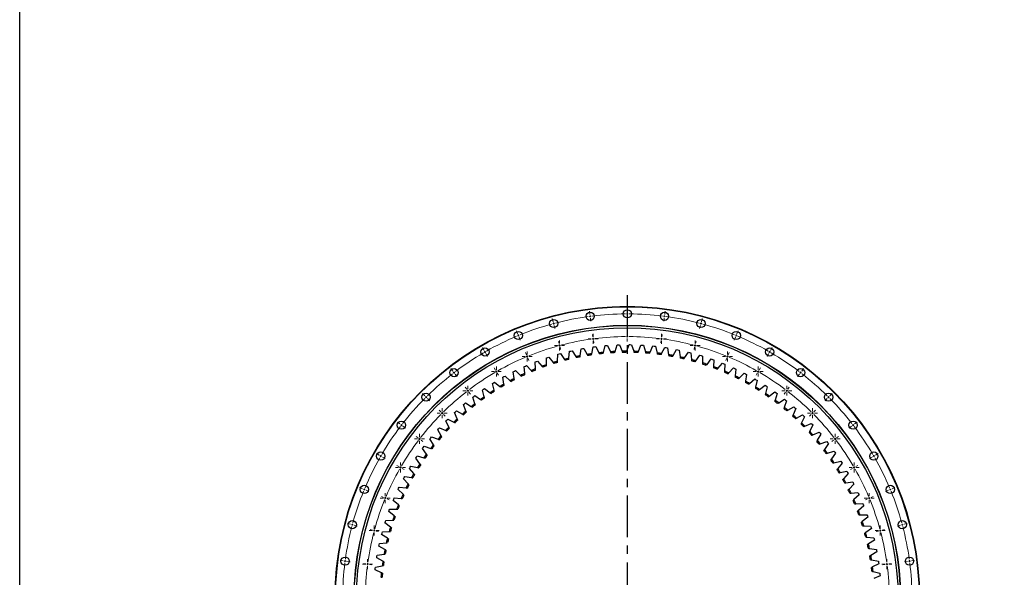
# Model space of a CAD drawing. Header units: millimetres. Extents: x 544 to 8161, y 2697 to 8573.
# Tile 4 of 16: x 544 to 3164, y 4150 to 5635. Entities that reach past the tile are written whole.
import ezdxf

# ---------------------------------------------------------------- set-up
doc = ezdxf.new("R2010")
doc.units = ezdxf.units.MM
doc.header["$LTSCALE"] = 50
doc.linetypes.add('CENTER', pattern=[10.16, 6.35, -1.27, 1.27, -1.27])

# ---------------------------------------------------------------- blocks, each defined once
blk = doc.blocks.new('SW_CENTERMARKSYMBOL_54')
at = {"color": 0, "linetype": 'Continuous', "lineweight": 18}
for p, q in [((-5, 0), (-13.25, 0)), ((0, 0), (-2.5, 0)), ((0, 5), (0, 13.25)), ((0, 0), (0, 2.5)), ((0, 0), (0, -2.5)), ((0, 0), (2.5, 0)), ((5, 0), (13.25, 0)), ((0, -5), (0, -13.25))]:
    blk.add_line(p, q, dxfattribs=at)
blk = doc.blocks.new('SW_CENTERMARKSYMBOL_55')
at = {"color": 0, "linetype": 'Continuous', "lineweight": 18}
for p, q in [((-5, 0), (-13.25, 0)), ((0, 0), (-2.5, 0)), ((0, 5), (0, 13.25)), ((0, 0), (0, 2.5)), ((0, 0), (0, -2.5)), ((0, 0), (2.5, 0)), ((5, 0), (13.25, 0)), ((0, -5), (0, -13.25))]:
    blk.add_line(p, q, dxfattribs=at)
blk = doc.blocks.new('SW_CENTERMARKSYMBOL_56')
at = {"color": 0, "linetype": 'Continuous', "lineweight": 18}
for p, q in [((-5, 0), (-13.25, 0)), ((0, 0), (-2.5, 0)), ((0, 5), (0, 13.25)), ((0, 0), (0, 2.5)), ((0, 0), (0, -2.5)), ((0, 0), (2.5, 0)), ((5, 0), (13.25, 0)), ((0, -5), (0, -13.25))]:
    blk.add_line(p, q, dxfattribs=at)
blk = doc.blocks.new('SW_CENTERMARKSYMBOL_57')
at = {"color": 0, "linetype": 'Continuous', "lineweight": 18}
for p, q in [((-5, 0), (-13.25, 0)), ((0, 0), (-2.5, 0)), ((0, 5), (0, 13.25)), ((0, 0), (0, 2.5)), ((0, 0), (0, -2.5)), ((0, 0), (2.5, 0)), ((5, 0), (13.25, 0)), ((0, -5), (0, -13.25))]:
    blk.add_line(p, q, dxfattribs=at)
blk = doc.blocks.new('SW_CENTERMARKSYMBOL_58')
at = {"color": 0, "linetype": 'Continuous', "lineweight": 18}
for p, q in [((-5, 0), (-13.25, 0)), ((0, 0), (-2.5, 0)), ((0, 5), (0, 13.25)), ((0, 0), (0, 2.5)), ((0, 0), (0, -2.5)), ((0, 0), (2.5, 0)), ((5, 0), (13.25, 0)), ((0, -5), (0, -13.25))]:
    blk.add_line(p, q, dxfattribs=at)
blk = doc.blocks.new('SW_CENTERMARKSYMBOL_59')
at = {"color": 0, "linetype": 'Continuous', "lineweight": 18}
for p, q in [((-5, 0), (-13.25, 0)), ((0, 0), (-2.5, 0)), ((0, 5), (0, 13.25)), ((0, 0), (0, 2.5)), ((0, 0), (0, -2.5)), ((0, 0), (2.5, 0)), ((5, 0), (13.25, 0)), ((0, -5), (0, -13.25))]:
    blk.add_line(p, q, dxfattribs=at)
blk = doc.blocks.new('SW_CENTERMARKSYMBOL_60')
at = {"color": 0, "linetype": 'Continuous', "lineweight": 18}
for p, q in [((-5, 0), (-13.25, 0)), ((0, 0), (-2.5, 0)), ((0, 5), (0, 13.25)), ((0, 0), (0, 2.5)), ((0, 0), (0, -2.5)), ((0, 0), (2.5, 0)), ((5, 0), (13.25, 0)), ((0, -5), (0, -13.25))]:
    blk.add_line(p, q, dxfattribs=at)
blk = doc.blocks.new('SW_CENTERMARKSYMBOL_61')
at = {"color": 0, "linetype": 'Continuous', "lineweight": 18}
for p, q in [((-5, 0), (-13.25, 0)), ((0, 0), (-2.5, 0)), ((0, 5), (0, 13.25)), ((0, 0), (0, 2.5)), ((0, 0), (0, -2.5)), ((0, 0), (2.5, 0)), ((5, 0), (13.25, 0)), ((0, -5), (0, -13.25))]:
    blk.add_line(p, q, dxfattribs=at)
blk = doc.blocks.new('SW_CENTERMARKSYMBOL_62')
at = {"color": 0, "linetype": 'Continuous', "lineweight": 18}
for p, q in [((-5, 0), (-13.25, 0)), ((0, 0), (-2.5, 0)), ((0, 5), (0, 13.25)), ((0, 0), (0, 2.5)), ((0, 0), (0, -2.5)), ((0, 0), (2.5, 0)), ((5, 0), (13.25, 0)), ((0, -5), (0, -13.25))]:
    blk.add_line(p, q, dxfattribs=at)
blk = doc.blocks.new('SW_CENTERMARKSYMBOL_63')
at = {"color": 0, "linetype": 'Continuous', "lineweight": 18}
for p, q in [((-5, 0), (-13.25, 0)), ((0, 0), (-2.5, 0)), ((0, 5), (0, 13.25)), ((0, 0), (0, 2.5)), ((0, 0), (0, -2.5)), ((0, 0), (2.5, 0)), ((5, 0), (13.25, 0)), ((0, -5), (0, -13.25))]:
    blk.add_line(p, q, dxfattribs=at)
blk = doc.blocks.new('SW_CENTERMARKSYMBOL_64')
at = {"color": 0, "linetype": 'Continuous', "lineweight": 18}
for p, q in [((-5, 0), (-13.25, 0)), ((0, 0), (-2.5, 0)), ((0, 5), (0, 13.25)), ((0, 0), (0, 2.5)), ((0, 0), (0, -2.5)), ((0, 0), (2.5, 0)), ((5, 0), (13.25, 0)), ((0, -5), (0, -13.25))]:
    blk.add_line(p, q, dxfattribs=at)
blk = doc.blocks.new('SW_CENTERMARKSYMBOL_65')
at = {"color": 0, "linetype": 'Continuous', "lineweight": 18}
for p, q in [((-5, 0), (-13.25, 0)), ((0, 0), (-2.5, 0)), ((0, 5), (0, 13.25)), ((0, 0), (0, 2.5)), ((0, 0), (0, -2.5)), ((0, 0), (2.5, 0)), ((5, 0), (13.25, 0)), ((0, -5), (0, -13.25))]:
    blk.add_line(p, q, dxfattribs=at)
blk = doc.blocks.new('SW_CENTERMARKSYMBOL_66')
at = {"color": 0, "linetype": 'Continuous', "lineweight": 18}
for p, q in [((-5, 0), (-13.25, 0)), ((0, 0), (-2.5, 0)), ((0, 5), (0, 13.25)), ((0, 0), (0, 2.5)), ((0, 0), (0, -2.5)), ((0, 0), (2.5, 0)), ((5, 0), (13.25, 0)), ((0, -5), (0, -13.25))]:
    blk.add_line(p, q, dxfattribs=at)
blk = doc.blocks.new('SW_CENTERMARKSYMBOL_67')
at = {"color": 0, "linetype": 'Continuous', "lineweight": 18}
for p, q in [((-5, 0), (-13.25, 0)), ((0, 0), (-2.5, 0)), ((0, 5), (0, 13.25)), ((0, 0), (0, 2.5)), ((0, 0), (0, -2.5)), ((0, 0), (2.5, 0)), ((5, 0), (13.25, 0)), ((0, -5), (0, -13.25))]:
    blk.add_line(p, q, dxfattribs=at)
blk = doc.blocks.new('SW_CENTERMARKSYMBOL_68')
at = {"color": 0, "linetype": 'Continuous', "lineweight": 18}
for p, q in [((-5, 0), (-13.25, 0)), ((0, 0), (-2.5, 0)), ((0, 5), (0, 13.25)), ((0, 0), (0, 2.5)), ((0, 0), (0, -2.5)), ((0, 0), (2.5, 0)), ((5, 0), (13.25, 0)), ((0, -5), (0, -13.25))]:
    blk.add_line(p, q, dxfattribs=at)
blk = doc.blocks.new('SW_CENTERMARKSYMBOL_69')
at = {"color": 0, "linetype": 'Continuous', "lineweight": 18}
for p, q in [((-5, 0), (-13.25, 0)), ((0, 0), (-2.5, 0)), ((0, 5), (0, 13.25)), ((0, 0), (0, 2.5)), ((0, 0), (0, -2.5)), ((0, 0), (2.5, 0)), ((5, 0), (13.25, 0)), ((0, -5), (0, -13.25))]:
    blk.add_line(p, q, dxfattribs=at)
blk = doc.blocks.new('SW_CENTERMARKSYMBOL_70')
at = {"color": 0, "linetype": 'Continuous', "lineweight": 18}
for p, q in [((-5, 0), (-13.25, 0)), ((0, 0), (-2.5, 0)), ((0, 5), (0, 13.25)), ((0, 0), (0, 2.5)), ((0, 0), (0, -2.5)), ((0, 0), (2.5, 0)), ((5, 0), (13.25, 0)), ((0, -5), (0, -13.25))]:
    blk.add_line(p, q, dxfattribs=at)
blk = doc.blocks.new('SW_CENTERMARKSYMBOL_75')
at = {"color": 0, "linetype": 'Continuous', "lineweight": 18}
for p, q in [((-5, 0), (-13.25, 0)), ((0, 0), (-2.5, 0)), ((0, 5), (0, 13.25)), ((0, 0), (0, 2.5)), ((0, 0), (0, -2.5)), ((0, 0), (2.5, 0)), ((5, 0), (13.25, 0)), ((0, -5), (0, -13.25))]:
    blk.add_line(p, q, dxfattribs=at)
blk = doc.blocks.new('SW_CENTERMARKSYMBOL_76')
at = {"color": 0, "linetype": 'Continuous', "lineweight": 18}
for p, q in [((-5, 0), (-13.25, 0)), ((0, 0), (-2.5, 0)), ((0, 5), (0, 13.25)), ((0, 0), (0, 2.5)), ((0, 0), (0, -2.5)), ((0, 0), (2.5, 0)), ((5, 0), (13.25, 0)), ((0, -5), (0, -13.25))]:
    blk.add_line(p, q, dxfattribs=at)
blk = doc.blocks.new('SW_CENTERMARKSYMBOL_77')
at = {"color": 0, "linetype": 'Continuous', "lineweight": 18}
for p, q in [((-5, 0), (-13.25, 0)), ((0, 0), (-2.5, 0)), ((0, 5), (0, 13.25)), ((0, 0), (0, 2.5)), ((0, 0), (0, -2.5)), ((0, 0), (2.5, 0)), ((5, 0), (13.25, 0)), ((0, -5), (0, -13.25))]:
    blk.add_line(p, q, dxfattribs=at)
blk = doc.blocks.new('SW_CENTERMARKSYMBOL_78')
at = {"color": 0, "linetype": 'Continuous', "lineweight": 18}
for p, q in [((-5, 0), (-13.25, 0)), ((0, 0), (-2.5, 0)), ((0, 5), (0, 13.25)), ((0, 0), (0, 2.5)), ((0, 0), (0, -2.5)), ((0, 0), (2.5, 0)), ((5, 0), (13.25, 0)), ((0, -5), (0, -13.25))]:
    blk.add_line(p, q, dxfattribs=at)
blk = doc.blocks.new('SW_CENTERMARKSYMBOL_79')
at = {"color": 0, "linetype": 'Continuous', "lineweight": 18}
for p, q in [((-5, 0), (-13.25, 0)), ((0, 0), (-2.5, 0)), ((0, 5), (0, 13.25)), ((0, 0), (0, 2.5)), ((0, 0), (0, -2.5)), ((0, 0), (2.5, 0)), ((5, 0), (13.25, 0)), ((0, -5), (0, -13.25))]:
    blk.add_line(p, q, dxfattribs=at)
blk = doc.blocks.new('SW_CENTERMARKSYMBOL_80')
at = {"color": 0, "linetype": 'Continuous', "lineweight": 18}
for p, q in [((-5, 0), (-13.25, 0)), ((0, 0), (-2.5, 0)), ((0, 5), (0, 13.25)), ((0, 0), (0, 2.5)), ((0, 0), (0, -2.5)), ((0, 0), (2.5, 0)), ((5, 0), (13.25, 0)), ((0, -5), (0, -13.25))]:
    blk.add_line(p, q, dxfattribs=at)

msp = doc.modelspace()

# ---------------------------------------------------------------- linework, layer by layer
at = {"linetype": 'CENTER', "ltscale": 0.35}
msp.add_line((2160.8, 4901.1), (2160.8, 3287), dxfattribs=at)
at = {"color": 0, "linetype": 'Continuous', "lineweight": 18}
for p, q in [((2061.3, 4850.1), (2060.1, 4858.5)), ((2061.9, 4845.1), (2061.6, 4847.6)), ((2160.8, 4856.6), (2160.8, 4865.1)), ((2160.8, 4851.6), (2160.8, 4854.1)), ((2160.8, 4851.6), (2160.8, 4849.1)), ((2259.7, 4845.1), (2260, 4847.6)), ((2260.3, 4850.1), (2261.4, 4858.5)), ((1963.4, 4830.6), (1961.2, 4838.8)), ((1964.7, 4825.8), (1964.1, 4828.2)), ((1964.7, 4825.8), (1965.4, 4823.4)), ((2061.9, 4845.1), (2062.2, 4842.6)), ((2062.6, 4840.1), (2063.7, 4831.7)), ((2160.8, 4846.6), (2160.8, 4838.1)), ((2259, 4840.1), (2257.9, 4831.7)), ((2259.7, 4845.1), (2259.3, 4842.6)), ((2356.8, 4825.8), (2356.2, 4823.4)), ((2356.8, 4825.8), (2357.5, 4828.2)), ((2358.1, 4830.6), (2360.3, 4838.8)), ((1869, 4798.5), (1865.7, 4806.4)), ((1870.9, 4793.9), (1869.9, 4796.2)), ((1966, 4820.9), (1968.2, 4812.7)), ((2069.2, 4790.1), (2068.3, 4796.3)), ((2160.8, 4796.1), (2160.8, 4802.3)), ((2252.4, 4790.1), (2253.2, 4796.3)), ((2355.5, 4820.9), (2353.3, 4812.7)), ((2450.7, 4793.9), (2451.6, 4796.2)), ((2452.6, 4798.5), (2455.8, 4806.4)), ((1870.9, 4793.9), (1871.9, 4791.6)), ((1872.8, 4789.3), (1876.1, 4781.4)), ((1979.1, 4772.2), (1977.5, 4778.2)), ((1980.4, 4767.3), (1979.7, 4769.7)), ((2069.8, 4785.1), (2069.5, 4787.6)), ((2069.8, 4785.1), (2070.1, 4782.6)), ((2070.5, 4780.2), (2071.3, 4774)), ((2160.8, 4791.1), (2160.8, 4793.6)), ((2160.8, 4791.1), (2160.8, 4788.6)), ((2160.8, 4786.1), (2160.8, 4779.8)), ((2251.1, 4780.2), (2250.3, 4774)), ((2251.8, 4785.1), (2251.4, 4782.6)), ((2251.8, 4785.1), (2252.1, 4787.6)), ((2341.2, 4767.3), (2341.8, 4769.7)), ((2342.5, 4772.2), (2344.1, 4778.2)), ((2448.7, 4789.3), (2445.5, 4781.4)), ((2450.7, 4793.9), (2449.7, 4791.6)), ((1779.5, 4754.4), (1775.3, 4761.8)), ((1782, 4750.1), (1780.8, 4752.3)), ((1782, 4750.1), (1783.3, 4747.9)), ((1784.5, 4745.8), (1788.8, 4738.4)), ((1892.1, 4742.6), (1889.7, 4748.4)), ((1980.4, 4767.3), (1981, 4764.9)), ((1981.7, 4762.5), (1983.3, 4756.5)), ((2339.9, 4762.5), (2338.3, 4756.5)), ((2341.2, 4767.3), (2340.5, 4764.9)), ((2429.4, 4742.6), (2431.8, 4748.4)), ((2537, 4745.8), (2532.8, 4738.4)), ((2539.5, 4750.1), (2538.3, 4747.9)), ((2539.5, 4750.1), (2540.8, 4752.3)), ((2542, 4754.4), (2546.3, 4761.8)), ((1894, 4738), (1893.1, 4740.3)), ((1894, 4738), (1895, 4735.7)), ((1896, 4733.4), (1898.4, 4727.6)), ((2425.6, 4733.4), (2423.2, 4727.6)), ((2427.5, 4738), (2426.6, 4735.7)), ((2427.5, 4738), (2428.5, 4740.3)), ((1696.6, 4699), (1691.4, 4705.8)), ((1699.6, 4695), (1698.1, 4697)), ((1699.6, 4695), (1701.2, 4693.1)), ((1702.7, 4691.1), (1707.9, 4684.3)), ((1809.8, 4702), (1806.7, 4707.4)), ((1812.3, 4697.7), (1811, 4699.9)), ((1812.3, 4697.7), (1813.5, 4695.5)), ((1814.8, 4693.4), (1817.9, 4688)), ((2506.8, 4693.4), (2503.7, 4688)), ((2509.3, 4697.7), (2508, 4695.5)), ((2509.3, 4697.7), (2510.5, 4699.9)), ((2511.8, 4702), (2514.9, 4707.4)), ((2618.9, 4691.1), (2613.7, 4684.3)), ((2621.9, 4695), (2620.4, 4693.1)), ((2621.9, 4695), (2623.4, 4697)), ((2625, 4699), (2630.1, 4705.8)), ((1621.6, 4633.2), (1615.6, 4639.3)), ((1733.4, 4651), (1729.6, 4656)), ((1736.5, 4647), (1735, 4649)), ((1736.5, 4647), (1738, 4645.1)), ((1739.5, 4643.1), (1743.3, 4638.1)), ((2582, 4643.1), (2578.2, 4638.1)), ((2585.1, 4647), (2583.6, 4645.1)), ((2585.1, 4647), (2586.6, 4649)), ((2588.1, 4651), (2591.9, 4656)), ((2699.9, 4633.2), (2706, 4639.3)), ((1625.1, 4629.7), (1623.4, 4631.5)), ((1625.1, 4629.7), (1626.9, 4627.9)), ((1628.7, 4626.2), (1634.7, 4620.2)), ((2692.9, 4626.2), (2686.9, 4620.2)), ((2696.4, 4629.7), (2694.6, 4627.9)), ((2696.4, 4629.7), (2698.2, 4631.5)), ((1664.4, 4590.5), (1660, 4594.9)), ((1667.9, 4586.9), (1666.2, 4588.7)), ((1667.9, 4586.9), (1669.7, 4585.2)), ((2653.6, 4586.9), (2651.9, 4585.2)), ((2653.6, 4586.9), (2655.4, 4588.7)), ((2657.2, 4590.5), (2661.6, 4594.9)), ((1555.8, 4558.3), (1549.1, 4563.4)), ((1671.5, 4583.4), (1675.9, 4579)), ((2650.1, 4583.4), (2645.7, 4579)), ((2765.7, 4558.3), (2772.5, 4563.4)), ((1559.8, 4555.2), (1557.8, 4556.7)), ((1559.8, 4555.2), (1561.8, 4553.7)), ((1563.8, 4552.2), (1570.5, 4547)), ((2757.8, 4552.2), (2751, 4547)), ((2761.7, 4555.2), (2759.8, 4553.7)), ((2761.7, 4555.2), (2763.7, 4556.7)), ((1603.8, 4521.4), (1598.9, 4525.2)), ((1607.8, 4518.4), (1605.8, 4519.9)), ((1607.8, 4518.4), (1609.8, 4516.9)), ((1611.8, 4515.3), (1616.7, 4511.5)), ((2709.8, 4515.3), (2704.8, 4511.5)), ((2713.7, 4518.4), (2711.8, 4516.9)), ((2713.7, 4518.4), (2715.7, 4519.9)), ((2717.7, 4521.4), (2722.7, 4525.2)), ((1500.4, 4475.3), (1493.1, 4479.6)), ((1504.8, 4472.8), (1502.6, 4474.1)), ((1504.8, 4472.8), (1506.9, 4471.6)), ((1509.1, 4470.3), (1516.5, 4466.1)), ((2812.5, 4470.3), (2805.1, 4466.1)), ((2816.8, 4472.8), (2814.6, 4471.6)), ((2816.8, 4472.8), (2819, 4474.1)), ((2821.1, 4475.3), (2828.5, 4479.6)), ((1552.8, 4445.1), (1547.4, 4448.2)), ((1557.2, 4442.6), (1555, 4443.8)), ((1557.2, 4442.6), (1559.3, 4441.3)), ((1561.5, 4440.1), (1566.9, 4437)), ((2760.1, 4440.1), (2754.7, 4437)), ((2764.4, 4442.6), (2762.2, 4441.3)), ((2764.4, 4442.6), (2766.6, 4443.8)), ((2768.7, 4445.1), (2774.1, 4448.2)), ((1456.3, 4385.9), (1448.5, 4389.1)), ((1460.9, 4384), (1458.6, 4384.9)), ((1460.9, 4384), (1463.3, 4383)), ((1465.6, 4382), (1473.4, 4378.8)), ((2856, 4382), (2848.1, 4378.8)), ((2860.6, 4384), (2858.3, 4383)), ((2860.6, 4384), (2862.9, 4384.9)), ((2865.2, 4385.9), (2873.1, 4389.1)), ((1512.2, 4362.7), (1506.4, 4365.1)), ((1516.8, 4360.8), (1514.5, 4361.8)), ((1516.8, 4360.8), (1519.1, 4359.9)), ((1521.5, 4358.9), (1527.2, 4356.5)), ((2800.1, 4358.9), (2794.3, 4356.5)), ((2804.7, 4360.8), (2802.4, 4359.9)), ((2804.7, 4360.8), (2807, 4361.8)), ((2809.3, 4362.7), (2815.1, 4365.1)), ((1424.3, 4291.4), (1416.1, 4293.6)), ((1429.1, 4290.1), (1426.7, 4290.8)), ((1429.1, 4290.1), (1431.5, 4289.5)), ((1433.9, 4288.8), (1442.1, 4286.6)), ((1482.7, 4275.8), (1476.7, 4277.4)), ((1487.5, 4274.5), (1485.1, 4275.1)), ((1487.5, 4274.5), (1489.9, 4273.8)), ((1492.4, 4273.2), (1498.4, 4271.6)), ((2829.2, 4273.2), (2823.2, 4271.6)), ((2834, 4274.5), (2831.6, 4273.8)), ((2834, 4274.5), (2836.4, 4275.1)), ((2838.9, 4275.8), (2844.9, 4277.4)), ((2887.6, 4288.8), (2879.4, 4286.6)), ((2892.5, 4290.1), (2890.1, 4289.5)), ((2892.5, 4290.1), (2894.9, 4290.8)), ((2897.3, 4291.4), (2905.5, 4293.6)), ((1404.8, 4193.6), (1396.4, 4194.7)), ((1409.8, 4193), (1407.3, 4193.3)), ((1409.8, 4193), (1412.2, 4192.6)), ((1414.7, 4192.3), (1423.1, 4191.2)), ((2906.8, 4192.3), (2898.4, 4191.2)), ((2911.8, 4193), (2909.3, 4192.6)), ((2911.8, 4193), (2914.3, 4193.3)), ((2916.8, 4193.6), (2925.2, 4194.7)), ((1464.8, 4185.7), (1458.6, 4186.5)), ((1469.7, 4185.1), (1467.3, 4185.4)), ((1469.7, 4185.1), (1472.2, 4184.7)), ((1474.7, 4184.4), (1480.9, 4183.6)), ((2846.9, 4184.4), (2840.7, 4183.6)), ((2851.8, 4185.1), (2849.3, 4184.7)), ((2851.8, 4185.1), (2854.3, 4185.4)), ((2856.8, 4185.7), (2863, 4186.5))]:
    msp.add_line(p, q, dxfattribs=at)
at = {"lineweight": 25}
for p, q in [((2128.1, 4751.3), (2133.4, 4768.9)), ((2133.4, 4768.9), (2136.9, 4769.1)), ((2136.9, 4769.1), (2140.4, 4769.2)), ((2140.4, 4769.2), (2146.9, 4751.9)), ((2159.2, 4752.1), (2165.3, 4769.5)), ((2165.3, 4769.5), (2168.8, 4769.5)), ((2168.8, 4769.5), (2172.3, 4769.4)), ((2172.3, 4769.4), (2177.9, 4751.9)), ((1975.2, 4725.4), (1976.2, 4743.8)), ((1976.2, 4743.8), (1979.6, 4744.7)), ((1979.6, 4744.7), (1982.9, 4745.7)), ((1982.9, 4745.7), (1993.3, 4730.4)), ((2005.2, 4733.4), (2007.1, 4751.8)), ((2007.1, 4751.8), (2010.5, 4752.6)), ((2010.5, 4752.6), (2013.9, 4753.3)), ((2013.9, 4753.3), (2023.5, 4737.6)), ((2035.6, 4740.1), (2038.3, 4758.3)), ((2038.3, 4758.3), (2041.7, 4758.9)), ((2041.7, 4758.9), (2045.2, 4759.5)), ((2045.2, 4759.5), (2054.1, 4743.4)), ((2066.2, 4745.3), (2069.8, 4763.4)), ((2069.8, 4763.4), (2073.3, 4763.8)), ((2073.3, 4763.8), (2076.7, 4764.3)), ((2076.7, 4764.3), (2084.9, 4747.7)), ((2097.1, 4749), (2101.5, 4766.9)), ((2101.5, 4766.9), (2105, 4767.2)), ((2105, 4767.2), (2108.5, 4767.5)), ((2108.5, 4767.5), (2115.8, 4750.5)), ((2190.2, 4751.4), (2197.1, 4768.5)), ((2197.1, 4768.5), (2200.6, 4768.3)), ((2200.6, 4768.3), (2204.1, 4768.1)), ((2204.1, 4768.1), (2209, 4750.3)), ((2221.2, 4749.3), (2229, 4766.1)), ((2229, 4766.1), (2232.4, 4765.7)), ((2232.4, 4765.7), (2235.9, 4765.3)), ((2235.9, 4765.3), (2239.9, 4747.3)), ((2252.1, 4745.7), (2260.6, 4762.1)), ((2260.6, 4762.1), (2264.1, 4761.6)), ((2264.1, 4761.6), (2267.5, 4761)), ((2267.5, 4761), (2270.7, 4742.8)), ((2282.8, 4740.7), (2292.1, 4756.6)), ((2292.1, 4756.6), (2295.5, 4755.9)), ((2295.5, 4755.9), (2298.9, 4755.2)), ((2298.9, 4755.2), (2301.2, 4736.9)), ((2313.2, 4734.2), (2323.2, 4749.7)), ((2323.2, 4749.7), (2326.6, 4748.8)), ((2326.6, 4748.8), (2330, 4748)), ((2330, 4748), (2331.4, 4729.6)), ((1915.7, 4723.5), (1919, 4724.7)), ((1916.5, 4705), (1915.7, 4723.5)), ((1919, 4724.7), (1922.2, 4726)), ((1922.2, 4726), (1934, 4711.8)), ((1945.6, 4715.9), (1945.7, 4734.3)), ((1945.7, 4734.3), (1949, 4735.5)), ((1949, 4735.5), (1952.4, 4736.5)), ((1952.4, 4736.5), (1963.4, 4721.8)), ((2343.3, 4726.3), (2354, 4741.3)), ((2354, 4741.3), (2357.3, 4740.3)), ((2357.3, 4740.3), (2360.7, 4739.2)), ((2360.7, 4739.2), (2361.2, 4720.8)), ((2372.9, 4717), (2384.3, 4731.4)), ((2384.3, 4731.4), (2387.6, 4730.3)), ((2387.6, 4730.3), (2390.9, 4729.1)), ((2390.9, 4729.1), (2390.6, 4710.6)), ((2402.1, 4706.2), (2414.2, 4720.2)), ((2414.2, 4720.2), (2417.4, 4718.9)), ((2417.4, 4718.9), (2420.6, 4717.5)), ((2420.6, 4717.5), (2419.4, 4699.1)), ((1857.4, 4697.5), (1860.6, 4699.1)), ((1859.9, 4679.3), (1857.4, 4697.5)), ((1860.6, 4699.1), (1863.7, 4700.7)), ((1863.7, 4700.7), (1876.7, 4687.6)), ((1886.3, 4711.2), (1889.5, 4712.6)), ((1887.9, 4692.8), (1886.3, 4711.2)), ((1889.5, 4712.6), (1892.7, 4714)), ((1892.7, 4714), (1905.1, 4700.4)), ((2430.7, 4694.2), (2443.5, 4707.5)), ((2443.5, 4707.5), (2446.6, 4706)), ((2446.6, 4706), (2449.8, 4704.5)), ((2449.8, 4704.5), (2447.7, 4686.2)), ((2458.8, 4680.7), (2472.1, 4693.5)), ((2472.1, 4693.5), (2475.2, 4691.9)), ((2475.2, 4691.9), (2478.3, 4690.2)), ((2478.3, 4690.2), (2475.4, 4672)), ((1801.8, 4666.2), (1804.8, 4668.1)), ((1806.1, 4648.3), (1801.8, 4666.2)), ((1804.8, 4668.1), (1807.8, 4669.9)), ((1807.8, 4669.9), (1822, 4658.2)), ((1829.3, 4682.6), (1832.3, 4684.3)), ((1832.6, 4664.4), (1829.3, 4682.6)), ((1832.3, 4684.3), (1835.4, 4686)), ((1835.4, 4686), (1849, 4673.5)), ((2486.1, 4666), (2500.1, 4678.1)), ((2500.1, 4678.1), (2503.1, 4676.3)), ((2506.1, 4674.6), (2502.3, 4656.5)), ((2503.1, 4676.3), (2506.1, 4674.6)), ((1775.2, 4648.6), (1778.1, 4650.6)), ((1780.3, 4630.9), (1775.2, 4648.6)), ((1778.1, 4650.6), (1781, 4652.6)), ((1781, 4652.6), (1795.7, 4641.5)), ((2512.8, 4650), (2527.3, 4661.4)), ((2527.3, 4661.4), (2530.2, 4659.5)), ((2533.1, 4657.6), (2528.5, 4639.7)), ((2530.2, 4659.5), (2533.1, 4657.6)), ((2538.6, 4632.8), (2553.7, 4643.5)), ((2553.7, 4643.5), (2556.5, 4641.4)), ((2559.3, 4639.4), (2553.9, 4621.8)), ((2556.5, 4641.4), (2559.3, 4639.4)), ((1724.6, 4609.8), (1727.3, 4612.1)), ((1727.3, 4612.1), (1730, 4614.3)), ((1730, 4614.3), (1745.7, 4604.7)), ((1749.5, 4629.8), (1752.2, 4631.9)), ((1755.4, 4612.3), (1749.5, 4629.8)), ((1752.2, 4631.9), (1755, 4634.1)), ((1755, 4634.1), (1770.3, 4623.7)), ((2563.7, 4614.3), (2579.2, 4624.3)), ((2584.6, 4620), (2578.3, 4602.6)), ((2579.2, 4624.3), (2581.9, 4622.1)), ((2581.9, 4622.1), (2584.6, 4620)), ((1700.8, 4588.6), (1703.3, 4591)), ((1708.3, 4571.8), (1700.8, 4588.6)), ((1703.3, 4591), (1705.9, 4593.4)), ((1705.9, 4593.4), (1722.1, 4584.5)), ((1731.3, 4592.6), (1724.6, 4609.8)), ((2587.8, 4594.7), (2603.7, 4604)), ((2609, 4599.4), (2601.9, 4582.3)), ((2603.7, 4604), (2606.4, 4601.7)), ((2606.4, 4601.7), (2609, 4599.4)), ((1677.9, 4566.4), (1680.4, 4568.8)), ((1686.2, 4549.9), (1677.9, 4566.4)), ((1680.4, 4568.8), (1682.8, 4571.3)), ((1682.8, 4571.3), (1699.4, 4563.2)), ((2610.9, 4574), (2627.3, 4582.5)), ((2632.4, 4577.6), (2624.4, 4561)), ((2627.3, 4582.5), (2629.8, 4580.1)), ((2629.8, 4580.1), (2632.4, 4577.6)), ((2633.1, 4552.2), (2649.9, 4559.9)), ((2649.9, 4559.9), (2652.3, 4557.4)), ((1656.2, 4543), (1658.5, 4545.6)), ((1665.2, 4527), (1656.2, 4543)), ((1658.5, 4545.6), (1660.8, 4548.2)), ((1660.8, 4548.2), (1677.8, 4540.9)), ((2654.7, 4554.8), (2646, 4538.5)), ((2652.3, 4557.4), (2654.7, 4554.8)), ((2654.2, 4529.4), (2671.3, 4536.3)), ((2671.3, 4536.3), (2673.6, 4533.6)), ((2673.6, 4533.6), (2675.9, 4531)), ((1635.5, 4518.7), (1637.7, 4521.4)), ((1645.3, 4503.1), (1635.5, 4518.7)), ((1637.7, 4521.4), (1639.9, 4524.1)), ((1639.9, 4524.1), (1657.2, 4517.6)), ((2675.9, 4531), (2666.4, 4515.1)), ((2674.2, 4505.6), (2691.6, 4511.7)), ((2691.6, 4511.7), (2693.8, 4508.9)), ((2693.8, 4508.9), (2695.9, 4506.2)), ((1616, 4493.4), (1618.1, 4496.2)), ((1626.6, 4478.3), (1616, 4493.4)), ((1618.1, 4496.2), (1620.2, 4499)), ((1620.2, 4499), (1637.8, 4493.4)), ((2695.9, 4506.2), (2685.7, 4490.8)), ((2693.1, 4480.9), (2710.8, 4486.2)), ((2710.8, 4486.2), (2712.8, 4483.3)), ((2712.8, 4483.3), (2714.8, 4480.4)), ((1597.8, 4467.2), (1599.7, 4470.2)), ((1609, 4452.6), (1597.8, 4467.2)), ((1599.7, 4470.2), (1601.7, 4473.1)), ((1601.7, 4473.1), (1619.5, 4468.2)), ((2714.8, 4480.4), (2703.9, 4465.6)), ((2710.8, 4455.3), (2728.7, 4459.7)), ((2728.7, 4459.7), (2730.5, 4456.8)), ((2730.5, 4456.8), (2732.4, 4453.8)), ((1580.8, 4440.2), (1582.6, 4443.2)), ((1592.7, 4426.2), (1580.8, 4440.2)), ((1582.6, 4443.2), (1584.4, 4446.2)), ((1584.4, 4446.2), (1602.4, 4442.2)), ((2732.4, 4453.8), (2720.8, 4439.5)), ((2727.2, 4428.9), (2745.3, 4432.5)), ((2745.3, 4432.5), (2747, 4429.5)), ((2747, 4429.5), (2748.8, 4426.4)), ((1565.1, 4412.5), (1566.8, 4415.5)), ((1577.7, 4399), (1565.1, 4412.5)), ((1566.8, 4415.5), (1568.4, 4418.6)), ((1568.4, 4418.6), (1586.6, 4415.5)), ((2748.8, 4426.4), (2736.5, 4412.7)), ((2742.4, 4401.8), (2760.6, 4404.5)), ((2760.6, 4404.5), (2762.2, 4401.4)), ((1550.7, 4384), (1552.2, 4387.1)), ((1563.9, 4371.1), (1550.7, 4384)), ((1552.2, 4387.1), (1553.8, 4390.3)), ((1553.8, 4390.3), (1572.1, 4388)), ((2763.8, 4398.3), (2750.9, 4385.1)), ((2756.3, 4374), (2774.6, 4375.9)), ((2762.2, 4401.4), (2763.8, 4398.3)), ((2774.6, 4375.9), (2776.1, 4372.7)), ((1537.7, 4354.8), (1539.1, 4358.1)), ((1551.5, 4342.6), (1537.7, 4354.8)), ((1539.1, 4358.1), (1540.5, 4361.3)), ((1540.5, 4361.3), (1558.9, 4359.9)), ((2777.5, 4369.5), (2764, 4356.9)), ((2776.1, 4372.7), (2777.5, 4369.5)), ((1526.1, 4325.1), (1527.3, 4328.4)), ((1540.5, 4313.5), (1526.1, 4325.1)), ((1527.3, 4328.4), (1528.5, 4331.7)), ((1528.5, 4331.7), (1547, 4331.2)), ((2768.8, 4345.6), (2787.2, 4346.6)), ((2789.8, 4340.1), (2775.7, 4328.1)), ((2787.2, 4346.6), (2788.5, 4343.3)), ((2788.5, 4343.3), (2789.8, 4340.1)), ((1515.9, 4294.9), (1516.9, 4298.2)), ((1516.9, 4298.2), (1518, 4301.6)), ((1518, 4301.6), (1536.5, 4301.9)), ((2780, 4316.6), (2798.5, 4316.7)), ((2800.7, 4310.1), (2786.1, 4298.8)), ((2798.5, 4316.7), (2799.6, 4313.4)), ((2799.6, 4313.4), (2800.7, 4310.1)), ((1508, 4267.6), (1508.9, 4271)), ((1508.9, 4271), (1527.3, 4272.2)), ((1530.8, 4284), (1515.9, 4294.9)), ((2789.8, 4287.1), (2808.3, 4286.3)), ((2810.2, 4279.6), (2795.1, 4269.1)), ((2808.3, 4286.3), (2809.3, 4283)), ((2809.3, 4283), (2810.2, 4279.6)), ((1507.1, 4264.2), (1508, 4267.6)), ((1522.5, 4254), (1507.1, 4264.2)), ((2798.2, 4257.2), (2816.6, 4255.5)), ((2818.3, 4248.7), (2802.6, 4238.9)), ((2816.6, 4255.5), (2817.4, 4252.1)), ((2817.4, 4252.1), (2818.3, 4248.7)), ((1499.8, 4233.2), (1500.6, 4236.6)), ((1515.7, 4223.7), (1499.8, 4233.2)), ((1500.6, 4236.6), (1501.3, 4240)), ((1501.3, 4240), (1519.6, 4242.1)), ((2805.2, 4226.9), (2823.5, 4224.4)), ((2823.5, 4224.4), (2824.2, 4221)), ((2824.2, 4221), (2824.8, 4217.5)), ((1494, 4201.8), (1494.6, 4205.3)), ((1510.3, 4193.1), (1494, 4201.8)), ((1494.6, 4205.3), (1495.2, 4208.7)), ((1495.2, 4208.7), (1513.4, 4211.6)), ((2824.8, 4217.5), (2808.8, 4208.5)), ((2810.8, 4196.3), (2828.9, 4192.9)), ((2828.9, 4192.9), (2829.4, 4189.5)), ((1489.7, 4170.2), (1490.1, 4173.7)), ((1506.3, 4162.3), (1489.7, 4170.2)), ((1490.1, 4173.7), (1490.5, 4177.1)), ((1490.5, 4177.1), (1508.5, 4180.9)), ((2829.9, 4186), (2813.4, 4177.7)), ((2829.4, 4189.5), (2829.9, 4186)), ((2814.9, 4165.5), (2832.9, 4161.3)), ((2833.5, 4154.3), (2816.7, 4146.8)), ((2832.9, 4161.3), (2833.2, 4157.8)), ((2833.2, 4157.8), (2833.5, 4154.3))]:
    msp.add_line(p, q, dxfattribs=at)
msp.add_lwpolyline([(543.9, 8573), (8161.3, 8573), (8161.3, 2696.7), (543.9, 2696.7)], close=True)
for centre, radius in [((2160.8, 4094.1), 777.5), ((2160.8, 4094.1), 776.5), ((2061.9, 4845.1), 11), ((2160.8, 4851.6), 11), ((2259.7, 4845.1), 11), ((1964.7, 4825.8), 11), ((2356.8, 4825.8), 11), ((2160.8, 4094.1), 727), ((2160.8, 4094.1), 726.5), ((2160.8, 4094.1), 720.5), ((1870.9, 4793.9), 11), ((2450.7, 4793.9), 11), ((1782, 4750.1), 11), ((2539.5, 4750.1), 11), ((1699.6, 4695), 11), ((2621.9, 4695), 11), ((1625.1, 4629.7), 11), ((2696.4, 4629.7), 11), ((1559.8, 4555.2), 11), ((2761.7, 4555.2), 11), ((1504.8, 4472.8), 11), ((2816.8, 4472.8), 11), ((1460.9, 4384), 11), ((2860.6, 4384), 11), ((1429.1, 4290.1), 11), ((2892.5, 4290.1), 11), ((1409.8, 4193), 11), ((2911.8, 4193), 11)]:
    msp.add_circle(centre, radius, dxfattribs=at)
at = {"color": 0, "linetype": 'Continuous', "lineweight": 18}
for radius, start, end in [(757.5, 90.3782, 97.1218), (757.5, 90, 90.1891), (757.5, 89.8109, 90), (757.5, 82.8782, 89.6218), (757.5, 105.3782, 112.1218), (757.5, 105, 105.1891), (757.5, 104.8109, 105), (757.5, 97.8782, 104.6218), (757.5, 97.5, 97.6891), (757.5, 97.3109, 97.5), (757.5, 82.5, 82.6891), (757.5, 82.3109, 82.5), (757.5, 75.3782, 82.1218), (757.5, 75, 75.1891), (757.5, 74.8109, 75), (757.5, 67.8782, 74.6218), (757.5, 112.8782, 119.6218), (757.5, 112.5, 112.6891), (757.5, 112.3109, 112.5), (697, 97.911, 104.589), (697, 97.5, 97.7055), (697, 97.2945, 97.5), (697, 90.411, 97.089), (697, 90, 90.2055), (697, 89.7945, 90), (697, 82.911, 89.589), (697, 82.5, 82.7055), (697, 82.2945, 82.5), (697, 75.411, 82.089), (757.5, 67.5, 67.6891), (757.5, 67.3109, 67.5), (757.5, 60.3782, 67.1218), (757.5, 120.3782, 127.1218), (757.5, 120, 120.1891), (757.5, 119.8109, 120), (697, 105.411, 112.089), (697, 105, 105.2055), (697, 104.7945, 105), (697, 75, 75.2055), (697, 74.7945, 75), (697, 67.911, 74.589), (757.5, 60, 60.1891), (757.5, 59.8109, 60), (757.5, 52.8782, 59.6218), (697, 112.911, 119.589), (697, 112.5, 112.7055), (697, 112.2945, 112.5), (697, 67.5, 67.7055), (697, 67.2945, 67.5), (697, 60.411, 67.089), (757.5, 127.8782, 134.6218), (757.5, 127.5, 127.6891), (757.5, 127.3109, 127.5), (697, 120.411, 127.089), (697, 120, 120.2055), (697, 119.7945, 120), (697, 60, 60.2055), (697, 59.7945, 60), (697, 52.911, 59.589), (757.5, 52.5, 52.6891), (757.5, 52.3109, 52.5), (757.5, 45.3782, 52.1218), (697, 127.911, 134.589), (697, 127.5, 127.7055), (697, 127.2945, 127.5), (697, 52.5, 52.7055), (697, 52.2945, 52.5), (697, 45.411, 52.089), (757.5, 135.3782, 142.1218), (757.5, 135, 135.1891), (757.5, 134.8109, 135), (757.5, 45, 45.1891), (757.5, 44.8109, 45), (757.5, 37.8782, 44.6218), (697, 135, 135.2055), (697, 134.7945, 135), (697, 45, 45.2055), (697, 44.7945, 45), (697, 135.411, 142.089), (697, 37.911, 44.589), (757.5, 142.8782, 149.6218), (757.5, 142.5, 142.6891), (757.5, 142.3109, 142.5), (757.5, 37.5, 37.6891), (757.5, 37.3109, 37.5), (757.5, 30.3782, 37.1218), (697, 142.911, 149.589), (697, 142.5, 142.7055), (697, 142.2945, 142.5), (697, 37.5, 37.7055), (697, 37.2945, 37.5), (697, 30.411, 37.089), (757.5, 150.3782, 157.1218), (757.5, 150, 150.1891), (757.5, 149.8109, 150), (757.5, 30, 30.1891), (757.5, 29.8109, 30), (757.5, 22.8782, 29.6218), (697, 150.411, 157.089), (697, 150, 150.2055), (697, 149.7945, 150), (697, 30, 30.2055), (697, 29.7945, 30), (697, 22.911, 29.589), (757.5, 157.8782, 164.6218), (757.5, 157.5, 157.6891), (757.5, 157.3109, 157.5), (757.5, 22.5, 22.6891), (757.5, 22.3109, 22.5), (757.5, 15.3782, 22.1218), (697, 157.911, 164.589), (697, 157.5, 157.7055), (697, 157.2945, 157.5), (697, 22.5, 22.7055), (697, 22.2945, 22.5), (697, 15.411, 22.089), (757.5, 165.3782, 172.1218), (757.5, 165, 165.1891), (757.5, 164.8109, 165), (697, 165, 165.2055), (697, 164.7945, 165), (697, 15, 15.2055), (697, 14.7945, 15), (757.5, 15, 15.1891), (757.5, 14.8109, 15), (757.5, 7.8782, 14.6218), (697, 165.411, 172.089), (697, 7.911, 14.589), (757.5, 172.5, 172.6891), (757.5, 172.3109, 172.5), (757.5, 7.5, 7.6891), (757.5, 7.3109, 7.5), (757.5, 172.8782, 179.6218), (697, 172.911, 179.589), (697, 172.5, 172.7055), (697, 172.2945, 172.5), (697, 7.5, 7.7055), (697, 7.2945, 7.5), (697, 0.411, 7.089), (757.5, 0.3782, 7.1218)]:
    msp.add_arc((2160.8, 4094.1), radius, start, end, dxfattribs=at)
at = {"lineweight": 25}
for radius, start, end in [(658, 98.2609, 99.3331), (658, 95.5542, 96.6263), (655, 95.6467, 96.5337), (658, 92.8474, 93.9195), (655, 92.94, 93.827), (658, 90.1406, 91.2128), (655, 90.2332, 91.1202), (658, 87.4339, 88.506), (655, 87.5264, 88.4134), (658, 84.7271, 85.7992), (655, 84.8197, 85.7067), (658, 82.0203, 83.0925), (655, 82.1129, 82.9999), (658, 79.3136, 80.3857), (658, 106.3812, 107.4534), (655, 106.4738, 107.3608), (658, 103.6745, 104.7466), (655, 103.767, 104.654), (658, 100.9677, 102.0398), (655, 101.0603, 101.9473), (655, 98.3535, 99.2405), (655, 79.4061, 80.2931), (658, 76.6068, 77.6789), (655, 76.6994, 77.5864), (658, 73.9, 74.9722), (655, 73.9926, 74.8796), (658, 71.1933, 72.2654), (655, 71.2858, 72.1728), (658, 114.5015, 115.5737), (658, 111.7948, 112.8669), (655, 111.8873, 112.7743), (658, 109.088, 110.1601), (655, 109.1806, 110.0676), (655, 68.5791, 69.4661), (658, 68.4865, 69.5586), (655, 65.8723, 66.7593), (658, 65.7797, 66.8519), (658, 119.9151, 120.9872), (658, 117.2083, 118.2804), (655, 117.3009, 118.1879), (655, 114.5941, 115.4811), (655, 63.1655, 64.0525), (658, 63.073, 64.1451), (655, 60.4588, 61.3458), (658, 60.3662, 61.4383), (658, 122.6218, 123.694), (655, 122.7144, 123.6014), (655, 120.0076, 120.8946), (655, 57.752, 58.639), (658, 57.6594, 58.7316), (658, 54.9527, 56.0248), (658, 128.0354, 129.1075), (658, 125.3286, 126.4007), (655, 125.4212, 126.3082), (655, 55.0452, 55.9322), (655, 52.3385, 53.2255), (658, 52.2459, 53.318), (658, 130.7421, 131.8143), (655, 130.8347, 131.7217), (655, 128.1279, 129.0149), (655, 49.6317, 50.5187), (658, 49.5391, 50.6113), (658, 133.4489, 134.521), (655, 133.5415, 134.4285), (655, 46.9249, 47.8119), (658, 46.8324, 47.9045), (658, 44.1256, 45.1977), (658, 136.1557, 137.2278), (655, 136.2482, 137.1352), (655, 44.2182, 45.1052), (655, 41.5114, 42.3984), (658, 41.4188, 42.491), (658, 138.8624, 139.9346), (655, 138.955, 139.842), (655, 38.8046, 39.6916), (658, 38.7121, 39.7842), (658, 141.5692, 142.6413), (655, 141.6618, 142.5488), (655, 36.0979, 36.9849), (658, 36.0053, 37.0774), (658, 144.276, 145.3481), (655, 144.3685, 145.2555), (655, 33.3911, 34.2781), (658, 33.2985, 34.3707), (658, 146.9827, 148.0549), (655, 147.0753, 147.9623), (655, 30.6843, 31.5713), (658, 30.5918, 31.6639), (658, 149.6895, 150.7616), (655, 149.7821, 150.6691), (655, 27.9776, 28.8646), (658, 27.885, 28.9571), (658, 152.3963, 153.4684), (655, 152.4888, 153.3758), (655, 25.2708, 26.1578), (658, 25.1782, 26.2504), (658, 155.103, 156.1752), (655, 155.1956, 156.0826), (655, 22.564, 23.451), (658, 22.4715, 23.5436), (658, 157.8098, 158.8819), (655, 157.9024, 158.7894), (655, 19.8572, 20.7443), (658, 19.7647, 20.8368), (658, 160.5166, 161.5887), (655, 160.6091, 161.4961), (658, 17.0579, 18.1301), (658, 163.2233, 164.2955), (655, 163.3159, 164.2029), (655, 17.1505, 18.0375), (658, 165.9301, 167.0022), (655, 166.0227, 166.9097), (655, 14.4437, 15.3307), (658, 14.3511, 15.4233), (658, 168.6369, 169.709), (655, 168.7294, 169.6164), (655, 11.7369, 12.624), (658, 11.6444, 12.7165), (658, 171.3436, 172.4158), (655, 9.0302, 9.9172), (658, 8.9376, 10.0098), (655, 171.4362, 172.3232), (655, 6.3234, 7.2104), (658, 6.2308, 7.303), (658, 174.0504, 175.1225), (655, 174.143, 175.03)]:
    msp.add_arc((2160.8, 4094.1), radius, start, end, dxfattribs=at)
for points in [[(2054.1, 4743.4), (2054.6, 4742.4), (2055.1, 4741.5), (2055.6, 4740.6)], [(2065.6, 4742.1), (2065.8, 4743.2), (2066, 4744.2), (2066.2, 4745.3)], [(2084.9, 4747.7), (2085.3, 4746.7), (2085.8, 4745.8), (2086.2, 4744.8)], [(2096.3, 4745.9), (2096.6, 4746.9), (2096.8, 4748), (2097.1, 4749)], [(2115.8, 4750.5), (2116.2, 4749.6), (2116.6, 4748.6), (2117.1, 4747.6)], [(2127.2, 4748.2), (2127.5, 4749.2), (2127.8, 4750.3), (2128.1, 4751.3)], [(2146.9, 4751.9), (2147.2, 4750.9), (2147.6, 4749.9), (2148, 4749)], [(2158.1, 4749.1), (2158.5, 4750.1), (2158.8, 4751.1), (2159.2, 4752.1)], [(2177.9, 4751.9), (2178.3, 4750.8), (2178.6, 4749.8), (2178.9, 4748.8)], [(2189, 4748.5), (2189.4, 4749.5), (2189.8, 4750.4), (2190.2, 4751.4)], [(2209, 4750.3), (2209.3, 4749.3), (2209.5, 4748.3), (2209.8, 4747.2)], [(2219.9, 4746.4), (2220.4, 4747.4), (2220.8, 4748.3), (2221.2, 4749.3)], [(2239.9, 4747.3), (2240.1, 4746.3), (2240.4, 4745.2), (2240.6, 4744.2)], [(2250.7, 4742.9), (2251.1, 4743.8), (2251.6, 4744.8), (2252.1, 4745.7)], [(2270.7, 4742.8), (2270.9, 4741.8), (2271, 4740.7), (2271.2, 4739.7)], [(1963.4, 4721.8), (1964.1, 4720.9), (1964.7, 4720.1), (1965.3, 4719.2)], [(1975, 4722.2), (1975.1, 4723.3), (1975.1, 4724.3), (1975.2, 4725.4)], [(1993.3, 4730.4), (1993.9, 4729.5), (1994.5, 4728.7), (1995.1, 4727.8)], [(2004.9, 4730.3), (2005, 4731.3), (2005.1, 4732.4), (2005.2, 4733.4)], [(2023.5, 4737.6), (2024.1, 4736.7), (2024.6, 4735.8), (2025.2, 4734.9)], [(2035.1, 4736.9), (2035.3, 4738), (2035.4, 4739), (2035.6, 4740.1)], [(2281.2, 4737.9), (2281.7, 4738.8), (2282.3, 4739.8), (2282.8, 4740.7)], [(2301.2, 4736.9), (2301.3, 4735.9), (2301.5, 4734.8), (2301.6, 4733.8)], [(2311.5, 4731.5), (2312, 4732.4), (2312.6, 4733.3), (2313.2, 4734.2)], [(2331.4, 4729.6), (2331.5, 4728.5), (2331.6, 4727.5), (2331.6, 4726.4)], [(2341.4, 4723.7), (2342, 4724.5), (2342.6, 4725.4), (2343.3, 4726.3)], [(2361.2, 4720.8), (2361.2, 4719.8), (2361.3, 4718.7), (2361.3, 4717.6)], [(2370.9, 4714.5), (2371.6, 4715.3), (2372.2, 4716.1), (2372.9, 4717)], [(1888.2, 4689.7), (1888.1, 4690.7), (1888, 4691.8), (1887.9, 4692.8)], [(1905.1, 4700.4), (1905.8, 4699.6), (1906.5, 4698.8), (1907.2, 4698)], [(1916.6, 4701.9), (1916.6, 4702.9), (1916.5, 4704), (1916.5, 4705)], [(1934, 4711.8), (1934.7, 4710.9), (1935.4, 4710.1), (1936, 4709.3)], [(1945.6, 4712.7), (1945.6, 4713.8), (1945.6, 4714.8), (1945.6, 4715.9)], [(2390.6, 4710.6), (2390.6, 4709.6), (2390.5, 4708.5), (2390.5, 4707.5)], [(2400, 4703.8), (2400.7, 4704.6), (2401.4, 4705.4), (2402.1, 4706.2)], [(2419.4, 4699.1), (2419.4, 4698), (2419.3, 4697), (2419.2, 4695.9)], [(2428.5, 4691.9), (2429.3, 4692.6), (2430, 4693.4), (2430.7, 4694.2)], [(1833.2, 4661.3), (1833, 4662.3), (1832.8, 4663.4), (1832.6, 4664.4)], [(1849, 4673.5), (1849.8, 4672.8), (1850.6, 4672.1), (1851.4, 4671.4)], [(1860.4, 4676.1), (1860.2, 4677.2), (1860.1, 4678.2), (1859.9, 4679.3)], [(1876.7, 4687.6), (1877.5, 4686.9), (1878.2, 4686.1), (1879, 4685.4)], [(2447.7, 4686.2), (2447.6, 4685.2), (2447.5, 4684.1), (2447.4, 4683.1)], [(2456.5, 4678.5), (2457.2, 4679.3), (2458, 4680), (2458.8, 4680.7)], [(2475.4, 4672), (2475.2, 4671), (2475, 4669.9), (2474.9, 4668.9)], [(2483.7, 4663.9), (2484.5, 4664.6), (2485.3, 4665.3), (2486.1, 4666)], [(1795.7, 4641.5), (1796.6, 4640.9), (1797.4, 4640.3), (1798.3, 4639.6)], [(1806.8, 4645.2), (1806.5, 4646.2), (1806.3, 4647.2), (1806.1, 4648.3)], [(1822, 4658.2), (1822.8, 4657.5), (1823.6, 4656.8), (1824.5, 4656.1)], [(2502.3, 4656.5), (2502.1, 4655.5), (2501.9, 4654.4), (2501.7, 4653.4)], [(2510.3, 4648), (2511.1, 4648.7), (2511.9, 4649.4), (2512.8, 4650)], [(2528.5, 4639.7), (2528.2, 4638.7), (2528, 4637.7), (2527.7, 4636.7)], [(1756.4, 4609.3), (1756, 4610.3), (1755.7, 4611.3), (1755.4, 4612.3)], [(1770.3, 4623.7), (1771.2, 4623.1), (1772.1, 4622.5), (1772.9, 4621.9)], [(1781.2, 4627.8), (1780.9, 4628.9), (1780.6, 4629.9), (1780.3, 4630.9)], [(2536, 4630.9), (2536.9, 4631.5), (2537.8, 4632.2), (2538.6, 4632.8)], [(2553.9, 4621.8), (2553.5, 4620.8), (2553.2, 4619.7), (2552.9, 4618.7)], [(2561, 4612.6), (2561.9, 4613.2), (2562.8, 4613.8), (2563.7, 4614.3)], [(1732.5, 4589.7), (1732.1, 4590.6), (1731.7, 4591.6), (1731.3, 4592.6)], [(1745.7, 4604.7), (1746.6, 4604.1), (1747.5, 4603.6), (1748.4, 4603)], [(2578.3, 4602.6), (2578, 4601.6), (2577.6, 4600.6), (2577.2, 4599.6)], [(2585, 4593.1), (2585.9, 4593.7), (2586.9, 4594.2), (2587.8, 4594.7)], [(1699.4, 4563.2), (1700.4, 4562.8), (1701.3, 4562.3), (1702.3, 4561.8)], [(1709.6, 4568.9), (1709.1, 4569.8), (1708.7, 4570.8), (1708.3, 4571.8)], [(1722.1, 4584.5), (1723, 4584), (1723.9, 4583.5), (1724.9, 4583)], [(2601.9, 4582.3), (2601.5, 4581.4), (2601.1, 4580.4), (2600.7, 4579.4)], [(2608.1, 4572.5), (2609.1, 4573), (2610, 4573.5), (2610.9, 4574)], [(2624.4, 4561), (2624, 4560), (2623.5, 4559), (2623.1, 4558.1)], [(1677.8, 4540.9), (1678.7, 4540.5), (1679.7, 4540.1), (1680.7, 4539.7)], [(1687.6, 4547), (1687.2, 4548), (1686.7, 4548.9), (1686.2, 4549.9)], [(2630.2, 4550.9), (2631.2, 4551.3), (2632.1, 4551.8), (2633.1, 4552.2)], [(2646, 4538.5), (2645.5, 4537.6), (2645, 4536.7), (2644.5, 4535.7)], [(1657.2, 4517.6), (1658.2, 4517.2), (1659.2, 4516.9), (1660.2, 4516.5)], [(1666.8, 4524.2), (1666.3, 4525.1), (1665.7, 4526), (1665.2, 4527)], [(2651.3, 4528.2), (2652.2, 4528.6), (2653.2, 4529), (2654.2, 4529.4)], [(2666.4, 4515.1), (2665.9, 4514.2), (2665.3, 4513.3), (2664.8, 4512.4)], [(1637.8, 4493.4), (1638.8, 4493), (1639.8, 4492.7), (1640.8, 4492.4)], [(1647, 4500.4), (1646.5, 4501.3), (1645.9, 4502.2), (1645.3, 4503.1)], [(2671.2, 4504.5), (2672.2, 4504.9), (2673.2, 4505.2), (2674.2, 4505.6)], [(2685.7, 4490.8), (2685.2, 4489.9), (2684.6, 4489), (2684, 4488.1)], [(2690, 4480), (2691, 4480.3), (2692.1, 4480.6), (2693.1, 4480.9)], [(1619.5, 4468.2), (1620.5, 4467.9), (1621.5, 4467.7), (1622.6, 4467.4)], [(1628.4, 4475.7), (1627.8, 4476.5), (1627.2, 4477.4), (1626.6, 4478.3)], [(2703.9, 4465.6), (2703.3, 4464.7), (2702.6, 4463.8), (2702, 4463)], [(2707.7, 4454.6), (2708.7, 4454.8), (2709.7, 4455.1), (2710.8, 4455.3)], [(1602.4, 4442.2), (1603.5, 4442), (1604.5, 4441.8), (1605.5, 4441.5)], [(1611, 4450.1), (1610.3, 4450.9), (1609.7, 4451.8), (1609, 4452.6)], [(2720.8, 4439.5), (2720.2, 4438.7), (2719.5, 4437.8), (2718.8, 4437)], [(2724.1, 4428.3), (2725.1, 4428.5), (2726.2, 4428.7), (2727.2, 4428.9)], [(1586.6, 4415.5), (1587.7, 4415.3), (1588.7, 4415.1), (1589.7, 4414.9)], [(1594.8, 4423.7), (1594.1, 4424.5), (1593.4, 4425.4), (1592.7, 4426.2)], [(2736.5, 4412.7), (2735.8, 4411.9), (2735.1, 4411.1), (2734.4, 4410.3)], [(1572.1, 4388), (1573.1, 4387.9), (1574.2, 4387.7), (1575.2, 4387.6)], [(1579.8, 4396.6), (1579.1, 4397.4), (1578.4, 4398.2), (1577.7, 4399)], [(2739.2, 4401.4), (2740.3, 4401.5), (2741.3, 4401.7), (2742.4, 4401.8)], [(2750.9, 4385.1), (2750.2, 4384.4), (2749.4, 4383.6), (2748.7, 4382.8)], [(1558.9, 4359.9), (1559.9, 4359.8), (1561, 4359.7), (1562, 4359.6)], [(1566.2, 4368.9), (1565.4, 4369.6), (1564.7, 4370.3), (1563.9, 4371.1)], [(2753.1, 4373.7), (2754.2, 4373.8), (2755.2, 4373.9), (2756.3, 4374)], [(2764, 4356.9), (2763.2, 4356.2), (2762.5, 4355.5), (2761.7, 4354.7)], [(1547, 4331.2), (1548, 4331.1), (1549.1, 4331.1), (1550.2, 4331.1)], [(1553.9, 4340.5), (1553.1, 4341.2), (1552.3, 4341.9), (1551.5, 4342.6)], [(2765.6, 4345.4), (2766.7, 4345.5), (2767.8, 4345.5), (2768.8, 4345.6)], [(2775.7, 4328.1), (2774.9, 4327.5), (2774.1, 4326.8), (2773.3, 4326.1)], [(1536.5, 4301.9), (1537.5, 4301.9), (1538.6, 4301.9), (1539.6, 4302)], [(1542.9, 4311.5), (1542.1, 4312.2), (1541.3, 4312.9), (1540.5, 4313.5)], [(2776.8, 4316.6), (2777.9, 4316.6), (2779, 4316.6), (2780, 4316.6)], [(2786.1, 4298.8), (2785.3, 4298.2), (2784.4, 4297.5), (2783.6, 4296.9)], [(1527.3, 4272.2), (1528.4, 4272.3), (1529.5, 4272.3), (1530.5, 4272.4)], [(1533.4, 4282.1), (1532.5, 4282.8), (1531.6, 4283.4), (1530.8, 4284)], [(2786.7, 4287.2), (2787.7, 4287.2), (2788.8, 4287.1), (2789.8, 4287.1)], [(1525.2, 4252.3), (1524.3, 4252.9), (1523.4, 4253.5), (1522.5, 4254)], [(2795.1, 4269.1), (2794.2, 4268.5), (2793.3, 4267.9), (2792.5, 4267.3)], [(2795.1, 4257.5), (2796.1, 4257.4), (2797.2, 4257.3), (2798.2, 4257.2)], [(1518.4, 4222.1), (1517.5, 4222.6), (1516.6, 4223.2), (1515.7, 4223.7)], [(1519.6, 4242.1), (1520.7, 4242.2), (1521.7, 4242.3), (1522.8, 4242.4)], [(2802.6, 4238.9), (2801.7, 4238.4), (2800.8, 4237.8), (2799.9, 4237.2)], [(2802.1, 4227.3), (2803.1, 4227.2), (2804.2, 4227), (2805.2, 4226.9)], [(1513.1, 4191.6), (1512.1, 4192.1), (1511.2, 4192.6), (1510.3, 4193.1)], [(1513.4, 4211.6), (1514.4, 4211.8), (1515.5, 4212), (1516.5, 4212.1)], [(2808.8, 4208.5), (2807.8, 4207.9), (2806.9, 4207.4), (2806, 4206.9)], [(2807.7, 4196.9), (2808.7, 4196.7), (2809.7, 4196.5), (2810.8, 4196.3)], [(1508.5, 4180.9), (1509.6, 4181.1), (1510.6, 4181.4), (1511.7, 4181.6)], [(2813.4, 4177.7), (2812.5, 4177.2), (2811.5, 4176.8), (2810.6, 4176.3)], [(2811.8, 4166.2), (2812.8, 4166), (2813.9, 4165.7), (2814.9, 4165.5)], [(1505.2, 4150), (1506.2, 4150.3), (1507.2, 4150.6), (1508.2, 4150.8)], [(1509.2, 4160.9), (1508.2, 4161.4), (1507.3, 4161.8), (1506.3, 4162.3)]]:
    msp.add_open_spline(points, degree=3, dxfattribs=at)

# ---------------------------------------------------------------- block references
at = {"lineweight": 18}
for name, p in [('SW_CENTERMARKSYMBOL_60', (2069.8, 4785.1)), ('SW_CENTERMARKSYMBOL_59', (2160.8, 4791.1)), ('SW_CENTERMARKSYMBOL_58', (2251.8, 4785.1)), ('SW_CENTERMARKSYMBOL_61', (1980.4, 4767.3)), ('SW_CENTERMARKSYMBOL_57', (2341.2, 4767.3)), ('SW_CENTERMARKSYMBOL_62', (1894, 4738)), ('SW_CENTERMARKSYMBOL_56', (2427.5, 4738)), ('SW_CENTERMARKSYMBOL_63', (1812.3, 4697.7)), ('SW_CENTERMARKSYMBOL_55', (2509.3, 4697.7)), ('SW_CENTERMARKSYMBOL_64', (1736.5, 4647)), ('SW_CENTERMARKSYMBOL_54', (2585.1, 4647)), ('SW_CENTERMARKSYMBOL_65', (1667.9, 4586.9)), ('SW_CENTERMARKSYMBOL_75', (2653.6, 4586.9)), ('SW_CENTERMARKSYMBOL_66', (1607.8, 4518.4)), ('SW_CENTERMARKSYMBOL_76', (2713.7, 4518.4)), ('SW_CENTERMARKSYMBOL_67', (1557.2, 4442.6)), ('SW_CENTERMARKSYMBOL_77', (2764.4, 4442.6)), ('SW_CENTERMARKSYMBOL_68', (1516.8, 4360.8)), ('SW_CENTERMARKSYMBOL_78', (2804.7, 4360.8)), ('SW_CENTERMARKSYMBOL_69', (1487.5, 4274.5)), ('SW_CENTERMARKSYMBOL_79', (2834, 4274.5)), ('SW_CENTERMARKSYMBOL_70', (1469.7, 4185.1)), ('SW_CENTERMARKSYMBOL_80', (2851.8, 4185.1))]:
    msp.add_blockref(name, p, dxfattribs=at)

doc.saveas('drawing.dxf')
